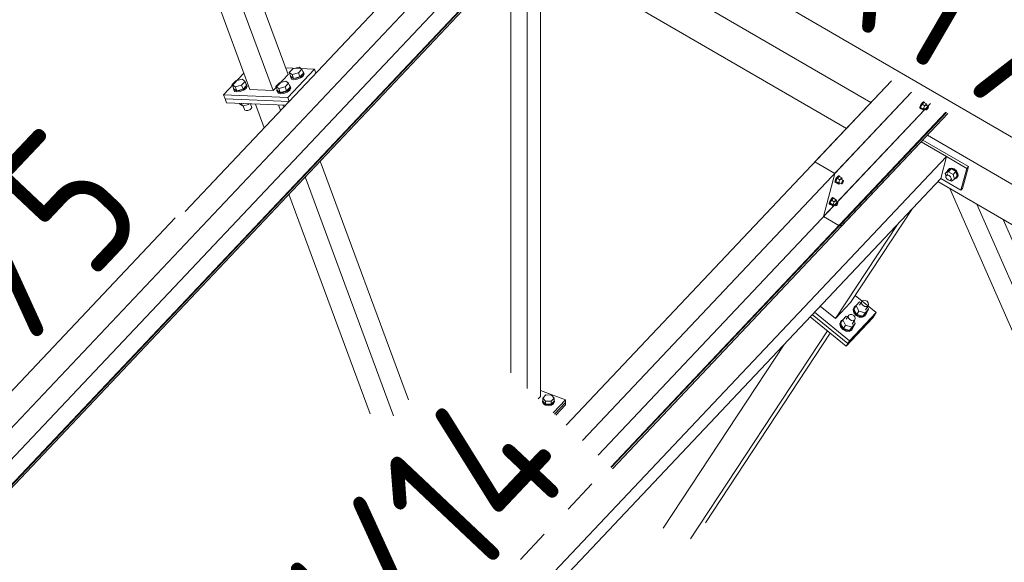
# Model space of a CAD drawing. Header units: millimetres. Extents: x -681 to 506, y -45 to 794.
# Tile 104 of 256: x -338 to -304, y 423 to 441. Entities that reach past the tile are written whole.
import ezdxf

# ---------------------------------------------------------------- set-up
doc = ezdxf.new("R2010")
doc.units = ezdxf.units.MM
doc.header["$LTSCALE"] = 0.6
doc.linetypes.add('XKITLINE00', pattern=[0])
doc.linetypes.add('XKITLINE02', pattern=[4, 2, -2])
for name, color, linetype, lineweight in [('Bolt', 7, 'Continuous', 0), ('Part', 2, 'Continuous', 0), ('PartMark', 3, 'Continuous', 0)]:
    doc.layers.add(name, color=color, linetype=linetype, lineweight=lineweight)
doc.styles.add('ISOCPEUR', font='ISOCPEUR.TTF')

msp = doc.modelspace()

# ---------------------------------------------------------------- linework, layer by layer
at = {"layer": 'Bolt', "color": 3, "linetype": 'XKITLINE00', "lineweight": 0}
for p, q in [((-328.764, 439.769), (-328.545, 439.826)), ((-328.545, 439.826), (-328.446, 439.756)), ((-328.884, 439.642), (-328.764, 439.769)), ((-328.833, 439.503), (-328.884, 439.642)), ((-328.785, 439.572), (-328.884, 439.642)), ((-328.846, 439.5), (-328.837, 439.515)), ((-328.821, 439.448), (-328.846, 439.5)), ((-328.832, 439.463), (-328.846, 439.5)), ((-328.733, 439.433), (-328.833, 439.503)), ((-328.565, 439.629), (-328.785, 439.572)), ((-328.733, 439.433), (-328.785, 439.572)), ((-328.733, 439.433), (-328.514, 439.49)), ((-328.508, 439.486), (-328.626, 439.44)), ((-328.446, 439.756), (-328.565, 439.629)), ((-328.514, 439.49), (-328.565, 439.629)), ((-328.514, 439.49), (-328.394, 439.617)), ((-328.419, 439.552), (-328.508, 439.486)), ((-328.494, 439.449), (-328.405, 439.515)), ((-328.394, 439.617), (-328.446, 439.756)), ((-328.381, 439.62), (-328.419, 439.552)), ((-328.416, 439.675), (-328.406, 439.672)), ((-328.406, 439.672), (-328.381, 439.62)), ((-328.405, 439.515), (-328.368, 439.583)), ((-328.368, 439.583), (-328.381, 439.62)), ((-330.851, 439.218), (-330.731, 439.345)), ((-330.8, 439.079), (-330.851, 439.218)), ((-330.752, 439.148), (-330.851, 439.218)), ((-330.532, 439.205), (-330.752, 439.148)), ((-330.7, 439.009), (-330.752, 439.148)), ((-330.731, 439.345), (-330.512, 439.402)), ((-330.412, 439.331), (-330.532, 439.205)), ((-330.481, 439.065), (-330.532, 439.205)), ((-330.512, 439.402), (-330.412, 439.331)), ((-330.481, 439.065), (-330.361, 439.192)), ((-330.385, 439.127), (-330.475, 439.061)), ((-330.361, 439.192), (-330.412, 439.331)), ((-330.348, 439.196), (-330.385, 439.127)), ((-330.382, 439.25), (-330.373, 439.248)), ((-330.373, 439.248), (-330.348, 439.196)), ((-330.372, 439.09), (-330.334, 439.159)), ((-330.334, 439.159), (-330.348, 439.196)), ((-329.345, 439.154), (-329.226, 439.281)), ((-329.294, 439.015), (-329.345, 439.154)), ((-329.246, 439.084), (-329.345, 439.154)), ((-329.027, 439.14), (-329.246, 439.084)), ((-329.226, 439.281), (-329.006, 439.338)), ((-328.907, 439.267), (-329.027, 439.14)), ((-328.975, 439.001), (-329.027, 439.14)), ((-329.006, 439.338), (-328.907, 439.267)), ((-328.975, 439.001), (-328.855, 439.128)), ((-328.855, 439.128), (-328.907, 439.267)), ((-328.842, 439.132), (-328.88, 439.063)), ((-328.877, 439.186), (-328.867, 439.184)), ((-328.867, 439.184), (-328.842, 439.132)), ((-328.829, 439.094), (-328.842, 439.132)), ((-328.807, 439.411), (-328.832, 439.463)), ((-328.74, 439.426), (-328.821, 439.448)), ((-328.807, 439.411), (-328.727, 439.389)), ((-328.626, 439.44), (-328.74, 439.426)), ((-328.727, 439.389), (-328.612, 439.402)), ((-328.612, 439.402), (-328.494, 439.449)), ((-330.812, 439.076), (-330.804, 439.091)), ((-330.787, 439.024), (-330.812, 439.076)), ((-330.799, 439.039), (-330.812, 439.076)), ((-330.7, 439.009), (-330.8, 439.079)), ((-330.774, 438.986), (-330.799, 439.039)), ((-330.707, 439.001), (-330.787, 439.024)), ((-330.774, 438.986), (-330.693, 438.964)), ((-330.593, 439.015), (-330.707, 439.001)), ((-330.7, 439.009), (-330.481, 439.065)), ((-330.693, 438.964), (-330.579, 438.978)), ((-330.475, 439.061), (-330.593, 439.015)), ((-330.579, 438.978), (-330.461, 439.024)), ((-330.461, 439.024), (-330.372, 439.09)), ((-329.307, 439.012), (-329.298, 439.027)), ((-329.282, 438.959), (-329.307, 439.012)), ((-329.293, 438.974), (-329.307, 439.012)), ((-329.194, 438.945), (-329.294, 439.015)), ((-329.268, 438.922), (-329.293, 438.974)), ((-329.201, 438.937), (-329.282, 438.959)), ((-329.268, 438.922), (-329.188, 438.9)), ((-329.194, 438.945), (-329.246, 439.084)), ((-329.087, 438.951), (-329.201, 438.937)), ((-329.194, 438.945), (-328.975, 439.001)), ((-329.188, 438.9), (-329.073, 438.914)), ((-328.969, 438.997), (-329.087, 438.951)), ((-329.073, 438.914), (-328.956, 438.96)), ((-328.88, 439.063), (-328.969, 438.997)), ((-328.956, 438.96), (-328.866, 439.026)), ((-328.866, 439.026), (-328.829, 439.094)), ((-330.604, 438.55), (-330.612, 438.573)), ((-330.504, 438.48), (-330.604, 438.55)), ((-330.504, 438.48), (-330.537, 438.569)), ((-330.285, 438.537), (-330.504, 438.48)), ((-330.432, 438.361), (-330.479, 438.487)), ((-330.285, 438.537), (-330.293, 438.559)), ((-330.265, 438.558), (-330.285, 438.537)), ((-330.179, 438.426), (-330.227, 438.556)), ((-329.098, 438.486), (-329.106, 438.508)), ((-329.058, 438.458), (-329.098, 438.486)), ((-329.027, 438.491), (-329.032, 438.505)), ((-307.08, 438.495), (-307.101, 438.44)), ((-307.046, 438.555), (-307.08, 438.495)), ((-307.077, 438.426), (-307.056, 438.481)), ((-307.021, 438.538), (-307.071, 438.432)), ((-307.056, 438.481), (-307.022, 438.541)), ((-307.008, 438.603), (-307.046, 438.555)), ((-307.022, 438.541), (-306.985, 438.59)), ((-306.958, 438.605), (-307.021, 438.538)), ((-306.928, 438.484), (-307.021, 438.538)), ((-306.976, 438.628), (-307.008, 438.603)), ((-306.985, 438.59), (-306.953, 438.614)), ((-306.979, 438.378), (-306.928, 438.484)), ((-306.96, 438.622), (-306.976, 438.628)), ((-306.96, 438.622), (-306.936, 438.608)), ((-306.958, 438.605), (-306.865, 438.551)), ((-306.953, 438.614), (-306.936, 438.608)), ((-306.936, 438.608), (-306.938, 438.593)), ((-306.865, 438.551), (-306.928, 438.484)), ((-306.879, 438.5), (-306.805, 438.457)), ((-306.852, 438.512), (-306.865, 438.551)), ((-306.863, 438.49), (-306.852, 438.512)), ((-306.848, 438.423), (-306.829, 438.448)), ((-306.829, 438.448), (-306.813, 438.46)), ((-306.813, 438.46), (-306.805, 438.457)), ((-306.805, 438.457), (-306.806, 438.439)), ((-330.419, 438.332), (-330.432, 438.361)), ((-330.419, 438.332), (-330.375, 438.32)), ((-330.375, 438.32), (-330.312, 438.328)), ((-330.312, 438.328), (-330.248, 438.353)), ((-330.248, 438.353), (-330.199, 438.389)), ((-330.199, 438.389), (-330.179, 438.426)), ((-307.103, 438.404), (-307.101, 438.44)), ((-307.103, 438.404), (-307.08, 438.391)), ((-307.08, 438.391), (-307.077, 438.426)), ((-307.063, 438.384), (-307.08, 438.391)), ((-306.979, 438.378), (-307.071, 438.432)), ((-307.071, 438.432), (-307.059, 438.394)), ((-307.054, 438.391), (-307.063, 438.384)), ((-307.059, 438.394), (-306.966, 438.34)), ((-306.979, 438.378), (-306.966, 438.34)), ((-306.966, 438.34), (-306.93, 438.378)), ((-306.951, 438.391), (-306.877, 438.348)), ((-306.877, 438.348), (-306.876, 438.366)), ((-306.869, 438.345), (-306.877, 438.348)), ((-306.876, 438.366), (-306.865, 438.393)), ((-306.853, 438.357), (-306.869, 438.345)), ((-306.865, 438.393), (-306.848, 438.423)), ((-306.834, 438.381), (-306.853, 438.357)), ((-306.817, 438.411), (-306.834, 438.381)), ((-306.806, 438.439), (-306.817, 438.411)), ((-309.906, 436.071), (-309.937, 436.047)), ((-309.889, 436.065), (-309.906, 436.071)), ((-309.889, 436.065), (-309.866, 436.051)), ((-306.222, 436.141), (-306.129, 436.238)), ((-306.222, 436.141), (-306.111, 436.207)), ((-306.195, 436.058), (-306.222, 436.141)), ((-306.2, 436.052), (-306.177, 436.083)), ((-306.177, 436.083), (-306.131, 436.132)), ((-306.177, 436.083), (-306.136, 436.091)), ((-306.14, 436.245), (-306.099, 436.301)), ((-306.139, 436.228), (-306.14, 436.245)), ((-306.136, 436.091), (-306.087, 436.074)), ((-306.019, 436.305), (-306.129, 436.238)), ((-306.111, 436.207), (-306.019, 436.305)), ((-306.111, 436.207), (-305.95, 436.114)), ((-306.099, 436.301), (-306.082, 436.32)), ((-306.099, 436.301), (-306.023, 436.316)), ((-306.087, 436.074), (-306.043, 436.037)), ((-306.005, 436.334), (-306.082, 436.32)), ((-306.023, 436.316), (-305.932, 436.285)), ((-305.858, 436.212), (-306.019, 436.305)), ((-305.915, 436.303), (-306.005, 436.334)), ((-305.95, 436.114), (-305.858, 436.212)), ((-305.9, 435.954), (-305.95, 436.114)), ((-305.932, 436.285), (-305.851, 436.216)), ((-305.833, 436.234), (-305.915, 436.303)), ((-305.807, 436.051), (-305.858, 436.212)), ((-305.851, 436.216), (-305.801, 436.128)), ((-305.784, 436.147), (-305.833, 436.234)), ((-305.82, 436.007), (-305.779, 436.063)), ((-305.801, 436.128), (-305.796, 436.045)), ((-305.779, 436.063), (-305.784, 436.147)), ((-310.033, 435.847), (-310.03, 435.883)), ((-310.033, 435.847), (-310.01, 435.834)), ((-310.009, 435.938), (-310.03, 435.883)), ((-310.01, 435.834), (-310.007, 435.869)), ((-309.993, 435.827), (-310.01, 435.834)), ((-309.975, 435.998), (-310.009, 435.938)), ((-310.007, 435.869), (-309.986, 435.924)), ((-309.951, 435.981), (-310.001, 435.875)), ((-309.908, 435.821), (-310.001, 435.875)), ((-310.001, 435.875), (-309.988, 435.837)), ((-309.984, 435.834), (-309.993, 435.827)), ((-309.988, 435.837), (-309.895, 435.783)), ((-309.986, 435.924), (-309.952, 435.984)), ((-309.937, 436.047), (-309.975, 435.998)), ((-309.952, 435.984), (-309.914, 436.033)), ((-309.887, 436.048), (-309.951, 435.981)), ((-309.858, 435.927), (-309.951, 435.981)), ((-309.914, 436.033), (-309.883, 436.058)), ((-309.908, 435.821), (-309.858, 435.927)), ((-309.908, 435.821), (-309.895, 435.783)), ((-309.895, 435.783), (-309.859, 435.821)), ((-309.887, 436.048), (-309.795, 435.994)), ((-309.883, 436.058), (-309.866, 436.051)), ((-309.881, 435.834), (-309.806, 435.791)), ((-309.866, 436.051), (-309.867, 436.036)), ((-309.795, 435.994), (-309.858, 435.927)), ((-309.809, 435.943), (-309.735, 435.9)), ((-309.806, 435.791), (-309.805, 435.809)), ((-309.798, 435.788), (-309.806, 435.791)), ((-309.805, 435.809), (-309.795, 435.836)), ((-309.782, 435.8), (-309.798, 435.788)), ((-309.782, 435.955), (-309.795, 435.994)), ((-309.795, 435.836), (-309.778, 435.866)), ((-309.792, 435.933), (-309.782, 435.955)), ((-309.764, 435.824), (-309.782, 435.8)), ((-309.778, 435.866), (-309.759, 435.891)), ((-309.747, 435.854), (-309.764, 435.824)), ((-309.759, 435.891), (-309.743, 435.903)), ((-309.736, 435.882), (-309.747, 435.854)), ((-309.743, 435.903), (-309.735, 435.9)), ((-309.735, 435.9), (-309.736, 435.882)), ((-306.197, 436.007), (-306.2, 436.052)), ((-306.17, 435.96), (-306.197, 436.007)), ((-306.126, 435.923), (-306.17, 435.96)), ((-306.077, 435.906), (-306.126, 435.923)), ((-306.036, 435.914), (-306.077, 435.906)), ((-306.051, 435.911), (-306.01, 435.887)), ((-306.043, 436.037), (-306.016, 435.989)), ((-306.036, 435.914), (-305.99, 435.963)), ((-306.014, 435.944), (-306.036, 435.914)), ((-306.016, 435.989), (-306.014, 435.944)), ((-306.01, 435.887), (-305.9, 435.954)), ((-305.9, 435.954), (-305.807, 436.051)), ((-305.838, 435.989), (-305.873, 435.982)), ((-305.796, 436.045), (-305.838, 435.989)), ((-305.838, 435.989), (-305.82, 436.007)), ((-310.23, 435.092), (-310.228, 435.127)), ((-310.23, 435.092), (-310.207, 435.078)), ((-310.207, 435.182), (-310.228, 435.127)), ((-310.173, 435.242), (-310.207, 435.182)), ((-310.207, 435.078), (-310.204, 435.114)), ((-310.19, 435.072), (-310.207, 435.078)), ((-310.204, 435.114), (-310.183, 435.169)), ((-310.148, 435.225), (-310.199, 435.12)), ((-310.106, 435.066), (-310.199, 435.12)), ((-310.199, 435.12), (-310.186, 435.082)), ((-310.181, 435.079), (-310.19, 435.072)), ((-310.186, 435.082), (-310.093, 435.028)), ((-310.183, 435.169), (-310.149, 435.229)), ((-310.135, 435.291), (-310.173, 435.242)), ((-310.149, 435.229), (-310.112, 435.278)), ((-310.085, 435.292), (-310.148, 435.225)), ((-310.055, 435.171), (-310.148, 435.225)), ((-310.103, 435.316), (-310.135, 435.291)), ((-310.112, 435.278), (-310.08, 435.302)), ((-310.106, 435.066), (-310.055, 435.171)), ((-310.106, 435.066), (-310.093, 435.028)), ((-310.087, 435.309), (-310.103, 435.316)), ((-310.093, 435.028), (-310.057, 435.066)), ((-310.087, 435.309), (-310.064, 435.296)), ((-310.085, 435.292), (-309.992, 435.238)), ((-310.08, 435.302), (-310.064, 435.296)), ((-310.078, 435.079), (-310.004, 435.035)), ((-310.064, 435.296), (-310.065, 435.28)), ((-309.992, 435.238), (-310.055, 435.171)), ((-310.007, 435.187), (-309.932, 435.144)), ((-310.004, 435.035), (-310.003, 435.053)), ((-310.003, 435.053), (-309.992, 435.081)), ((-309.98, 435.044), (-309.996, 435.032)), ((-309.979, 435.2), (-309.992, 435.238)), ((-309.992, 435.081), (-309.975, 435.111)), ((-309.99, 435.178), (-309.979, 435.2)), ((-309.961, 435.069), (-309.98, 435.044)), ((-309.975, 435.111), (-309.956, 435.135)), ((-309.944, 435.099), (-309.961, 435.069)), ((-309.956, 435.135), (-309.94, 435.147)), ((-309.933, 435.126), (-309.944, 435.099)), ((-309.94, 435.147), (-309.932, 435.144)), ((-309.932, 435.144), (-309.933, 435.126)), ((-309.996, 435.032), (-310.004, 435.035)), ((-309.179, 431.705), (-309.299, 431.578)), ((-309.188, 431.6), (-309.095, 431.741)), ((-309.128, 431.69), (-309.179, 431.705)), ((-309.116, 431.693), (-309.095, 431.741)), ((-309.103, 431.635), (-309.116, 431.693)), ((-309.095, 431.741), (-309.047, 431.766)), ((-309.047, 431.766), (-308.983, 431.762)), ((-308.983, 431.762), (-308.923, 431.73)), ((-308.923, 431.73), (-308.88, 431.679)), ((-308.88, 431.679), (-308.868, 431.621)), ((-309.367, 431.528), (-309.405, 431.441)), ((-309.405, 431.441), (-309.382, 431.335)), ((-309.388, 431.465), (-309.35, 431.553)), ((-309.366, 431.36), (-309.388, 431.465)), ((-309.382, 431.335), (-309.304, 431.241)), ((-309.376, 431.461), (-309.299, 431.578)), ((-309.281, 431.273), (-309.376, 431.461)), ((-309.367, 431.528), (-309.35, 431.553)), ((-309.288, 431.265), (-309.366, 431.36)), ((-309.35, 431.553), (-309.296, 431.581)), ((-309.299, 431.578), (-309.204, 431.389)), ((-309.204, 431.389), (-309.281, 431.273)), ((-309.204, 431.389), (-308.99, 431.327)), ((-309.061, 431.584), (-309.103, 431.635)), ((-309.066, 431.211), (-308.946, 431.337)), ((-309.066, 431.211), (-308.99, 431.327)), ((-309, 431.552), (-309.061, 431.584)), ((-308.937, 431.548), (-309, 431.552)), ((-308.99, 431.327), (-308.87, 431.454)), ((-308.981, 431.432), (-308.889, 431.573)), ((-308.934, 431.334), (-308.972, 431.246)), ((-308.87, 431.454), (-308.946, 431.337)), ((-308.938, 431.351), (-308.934, 431.334)), ((-308.889, 431.573), (-308.937, 431.548)), ((-308.912, 431.538), (-308.87, 431.454)), ((-308.868, 431.621), (-308.889, 431.573)), ((-309.828, 431.04), (-309.866, 430.952)), ((-309.85, 430.977), (-309.812, 431.064)), ((-309.827, 430.871), (-309.85, 430.977)), ((-309.837, 430.973), (-309.76, 431.089)), ((-309.742, 430.784), (-309.837, 430.973)), ((-309.828, 431.04), (-309.812, 431.064)), ((-309.812, 431.064), (-309.757, 431.093)), ((-309.641, 431.216), (-309.76, 431.089)), ((-309.76, 431.089), (-309.665, 430.901)), ((-309.649, 431.111), (-309.556, 431.252)), ((-309.589, 431.202), (-309.641, 431.216)), ((-309.577, 431.204), (-309.556, 431.252)), ((-309.564, 431.147), (-309.577, 431.204)), ((-309.522, 431.095), (-309.564, 431.147)), ((-309.556, 431.252), (-309.508, 431.278)), ((-309.461, 431.063), (-309.522, 431.095)), ((-309.508, 431.278), (-309.445, 431.274)), ((-309.398, 431.059), (-309.461, 431.063)), ((-309.451, 430.839), (-309.331, 430.965)), ((-309.445, 431.274), (-309.384, 431.242)), ((-309.442, 430.944), (-309.35, 431.085)), ((-309.331, 430.965), (-309.408, 430.849)), ((-309.35, 431.085), (-309.398, 431.059)), ((-309.384, 431.242), (-309.341, 431.19)), ((-309.373, 431.049), (-309.331, 430.965)), ((-309.329, 431.133), (-309.35, 431.085)), ((-309.341, 431.19), (-309.329, 431.133)), ((-309.304, 431.241), (-309.193, 431.182)), ((-309.176, 431.206), (-309.288, 431.265)), ((-309.281, 431.273), (-309.066, 431.211)), ((-309.193, 431.182), (-309.077, 431.175)), ((-309.061, 431.199), (-309.176, 431.206)), ((-309.077, 431.175), (-308.988, 431.222)), ((-308.972, 431.246), (-309.061, 431.199)), ((-308.988, 431.222), (-308.972, 431.246)), ((-309.866, 430.952), (-309.843, 430.847)), ((-309.843, 430.847), (-309.765, 430.752)), ((-309.749, 430.777), (-309.827, 430.871)), ((-309.765, 430.752), (-309.654, 430.693)), ((-309.638, 430.718), (-309.749, 430.777)), ((-309.665, 430.901), (-309.742, 430.784)), ((-309.742, 430.784), (-309.527, 430.722)), ((-309.665, 430.901), (-309.451, 430.839)), ((-309.654, 430.693), (-309.538, 430.686)), ((-309.522, 430.711), (-309.638, 430.718)), ((-309.538, 430.686), (-309.449, 430.733)), ((-309.527, 430.722), (-309.408, 430.849)), ((-309.527, 430.722), (-309.451, 430.839)), ((-309.433, 430.758), (-309.522, 430.711)), ((-309.449, 430.733), (-309.433, 430.758)), ((-309.395, 430.845), (-309.433, 430.758)), ((-309.399, 430.862), (-309.395, 430.845)), ((-320.131, 428.28), (-320.118, 428.309)), ((-320.106, 428.213), (-320.131, 428.28)), ((-320.131, 428.254), (-320.131, 428.28)), ((-320.131, 428.254), (-320.108, 428.194)), ((-320.118, 428.386), (-320.018, 428.492)), ((-320.118, 428.28), (-320.118, 428.386)), ((-320.026, 428.278), (-320.118, 428.386)), ((-320.118, 428.28), (-320.026, 428.171)), ((-320.026, 428.171), (-320.026, 428.278)), ((-319.833, 428.275), (-320.026, 428.278)), ((-320.018, 428.492), (-319.826, 428.489)), ((-319.733, 428.381), (-319.833, 428.275)), ((-319.833, 428.169), (-319.833, 428.275)), ((-319.833, 428.169), (-319.733, 428.274)), ((-319.826, 428.489), (-319.733, 428.381)), ((-319.72, 428.274), (-319.75, 428.208)), ((-319.75, 428.183), (-319.72, 428.249)), ((-319.733, 428.274), (-319.733, 428.381)), ((-319.733, 428.309), (-319.72, 428.274)), ((-319.72, 428.249), (-319.72, 428.274)), ((-320.108, 428.194), (-320.106, 428.188)), ((-320.032, 428.164), (-320.106, 428.213)), ((-320.106, 428.188), (-320.091, 428.178)), ((-320.091, 428.178), (-320.032, 428.139)), ((-319.93, 428.145), (-320.032, 428.164)), ((-320.032, 428.139), (-319.93, 428.119)), ((-320.026, 428.171), (-319.833, 428.169)), ((-319.827, 428.161), (-319.93, 428.145)), ((-319.93, 428.119), (-319.827, 428.136)), ((-319.75, 428.208), (-319.827, 428.161)), ((-319.827, 428.136), (-319.75, 428.183))]:
    msp.add_line(p, q, dxfattribs=at)
at = {"layer": 'Part', "color": 2, "linetype": 'XKITLINE00', "lineweight": 0}
for p, q in [((-328.925, 439.569), (-333.325, 451.453)), ((-316.814, 451.428), (-332.481, 434.832)), ((-355.322, 409.509), (-316.126, 451.029)), ((-334.009, 451.349), (-329.444, 439.019)), ((-330.241, 439.053), (-334.572, 450.752)), ((-316.517, 449.533), (-355.714, 408.013)), ((-355.123, 407.653), (-315.927, 449.173)), ((-315.916, 449.297), (-355.112, 407.777)), ((-315.897, 449.286), (-355.093, 407.766)), ((-319.846, 445.021), (-308.787, 438.6)), ((-320.695, 444.121), (-309.636, 437.701)), ((-320.662, 428.716), (-320.662, 444.102)), ((-321.232, 429.255), (-321.232, 443.553)), ((-320.2, 428.442), (-320.2, 443.834)), ((-330.449, 439.614), (-331.151, 438.869)), ((-329.444, 439.019), (-328.925, 439.569)), ((-328.015, 439.752), (-329.009, 439.794)), ((-328.015, 439.752), (-328.937, 438.775)), ((-327.965, 439.616), (-328.015, 439.752)), ((-308.076, 439.353), (-319.316, 427.447)), ((-308.076, 439.353), (-310.723, 436.55)), ((-331.151, 438.869), (-328.937, 438.775)), ((-331.151, 438.869), (-331.1, 438.73)), ((-329.444, 439.019), (-330.241, 439.053)), ((-318.754, 426.915), (-307.388, 438.954)), ((-310.035, 436.15), (-307.388, 438.954)), ((-331.1, 438.73), (-328.89, 438.636)), ((-331.1, 438.73), (-328.89, 438.636)), ((-331.048, 438.591), (-331.1, 438.73)), ((-329.014, 438.505), (-331.048, 438.591)), ((-329.75, 437.725), (-330.054, 438.549)), ((-329.186, 438.322), (-329.257, 438.515)), ((-328.937, 438.775), (-328.887, 438.639)), ((-306.729, 438.571), (-318.214, 426.405)), ((-306.729, 438.571), (-310.426, 434.655)), ((-306.196, 438.262), (-317.778, 425.994)), ((-306.177, 438.251), (-317.762, 425.979)), ((-317.721, 425.941), (-306.127, 438.222)), ((-309.836, 434.294), (-306.127, 438.222)), ((-306.196, 438.262), (-309.824, 434.418)), ((-306.177, 438.251), (-309.806, 434.408)), ((-306.838, 437.469), (-295.779, 431.049)), ((-306.176, 436.729), (-307.055, 437.24)), ((-307.055, 437.239), (-306.176, 436.729)), ((-306.998, 437.3), (-305.423, 436.386)), ((-337.316, 403.743), (-306.176, 436.729)), ((-324.762, 428.324), (-327.817, 436.577)), ((-310.723, 436.55), (-310.035, 436.15)), ((-306.373, 435.973), (-306.176, 436.729)), ((-306.176, 436.729), (-305.481, 436.325)), ((-310.035, 436.15), (-310.426, 434.655)), ((-305.678, 435.57), (-305.481, 436.325)), ((-305.621, 435.631), (-305.423, 436.386)), ((-305.481, 436.325), (-305.423, 436.386)), ((-336.982, 403.549), (-306.373, 435.973)), ((-325.281, 427.775), (-328.336, 436.027)), ((-306.475, 435.866), (-296.628, 430.15)), ((-306.373, 435.973), (-305.678, 435.57)), ((-326.087, 427.834), (-328.9, 435.43)), ((-301.43, 425.062), (-306.064, 435.628)), ((-305.678, 435.57), (-305.621, 435.631)), ((-300.954, 425.566), (-305.129, 435.085)), ((-309.492, 431.684), (-307.354, 434.934)), ((-310.426, 434.655), (-309.893, 434.345)), ((-310.011, 431.135), (-307.873, 434.385)), ((-309.806, 434.408), (-309.836, 434.294)), ((-309.824, 434.418), (-309.806, 434.408)), ((-300.493, 426.055), (-304.223, 434.559)), ((-310.011, 431.135), (-309.492, 431.684)), ((-309.331, 431.93), (-308.603, 431.34)), ((-310.74, 431.348), (-309.525, 430.363)), ((-310.538, 431.562), (-310.011, 431.135)), ((-309.525, 430.363), (-308.603, 431.34)), ((-308.603, 431.34), (-308.663, 431.248)), ((-310.891, 431.188), (-309.646, 430.179)), ((-310.815, 431.268), (-309.586, 430.271)), ((-310.815, 431.268), (-309.586, 430.271)), ((-308.724, 431.156), (-309.646, 430.179)), ((-309.586, 430.271), (-308.663, 431.248)), ((-308.663, 431.248), (-309.586, 430.271)), ((-308.663, 431.248), (-308.724, 431.156)), ((-315.022, 423.518), (-310.294, 430.705)), ((-314.504, 424.068), (-310.192, 430.622)), ((-309.586, 430.271), (-309.525, 430.363)), ((-315.967, 423.887), (-311.789, 430.237)), ((-309.646, 430.179), (-309.586, 430.271)), ((-320.2, 428.651), (-319.344, 428.317)), ((-320.281, 428.357), (-320.2, 428.442)), ((-319.765, 427.87), (-319.344, 428.317)), ((-319.344, 428.317), (-319.344, 428.232)), ((-319.723, 427.83), (-319.344, 428.232)), ((-319.344, 428.232), (-319.723, 427.83)), ((-319.344, 428.147), (-319.68, 427.79)), ((-319.344, 428.232), (-319.344, 428.147))]:
    msp.add_line(p, q, dxfattribs=at)
at = {"layer": 'PartMark', "color": 1, "linetype": 'XKITLINE00', "lineweight": 0}
for p, q in [((-312.406, 442.329), (-297.618, 433.745)), ((-340.141, 426.863), (-332.828, 434.61))]:
    msp.add_line(p, q, dxfattribs=at)
at = {"layer": 'PartMark', "color": 1, "linetype": 'XKITLINE02', "lineweight": 0}
msp.add_line((-327.487, 415.823), (-318.109, 425.757), dxfattribs=at)

# ---------------------------------------------------------------- texts
at = {"layer": 'PartMark', "color": 1, "style": 'ISOCPEUR', "width": 0.85}
for s, rotation, p in [('RT/20', -30.1376, (-311.586, 442.547)), ('S/5', 46.6502, (-340.166, 427.712)), ('M/14', 46.6502, (-327.512, 416.671))]:
    msp.add_text(s, height=5, rotation=rotation, dxfattribs=at).set_placement(p)

doc.saveas('drawing.dxf')
